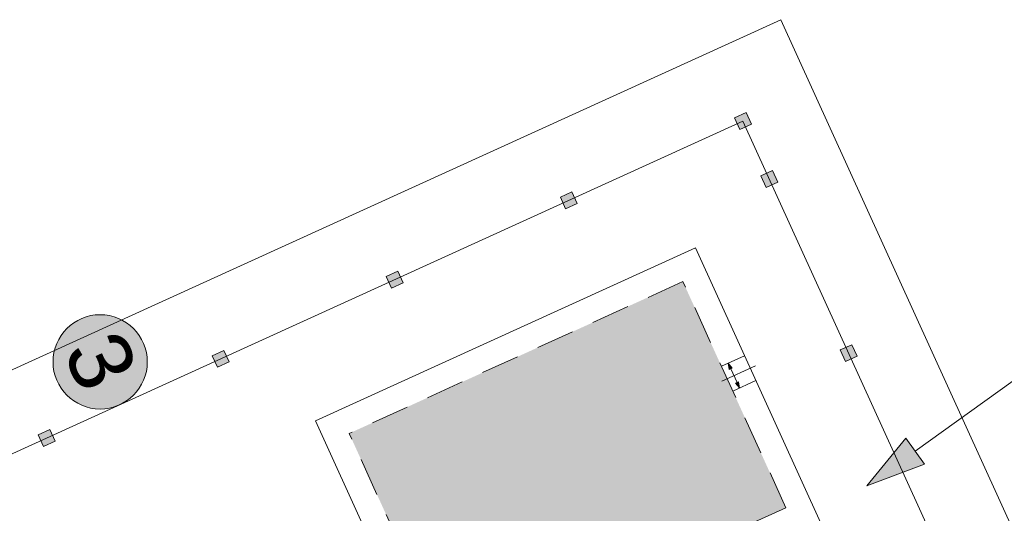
# Model space of a CAD drawing. Header units: millimetres. Extents: x 918404 to 1362154, y 4120617 to 4364104.
# Tile 232 of 256: x 1118122 to 1121210, y 4179762 to 4181310. Entities that reach past the tile are written whole.
import ezdxf

# ---------------------------------------------------------------- set-up
doc = ezdxf.new("R2010")
doc.units = ezdxf.units.MM
doc.header["$MEASUREMENT"] = 0
for name, pattern in [('Разомкнутая (копия)', [125, 80, -45]), ('Штриховая (копия)', [190, 120, -70]), ('Штрихштриховая', [1093.611073, 529.166651, -211.666656, 141.111112, -211.666656])]:
    doc.linetypes.add(name, pattern=pattern)
doc.layers.add('+(газон)', color=7, linetype='Continuous')
doc.layers.add('выноски', color=7, linetype='Continuous')
for name, color, linetype, lineweight in [('+(газон)_Ном._пера__7', 7, 'Continuous', 18), ('0_Ном._пера__1', 1, 'Continuous', 18), ('0_Ном._пера__1_Ном._пера__5', 5, 'Continuous', 18), ('0_Ном._пера__255_Ном._пера__255', 255, 'Continuous', 18), ('0_Ном._пера__7_Ном._пера__5', 5, 'Continuous', 18), ('0_Ном._пера__7_Ном._пера__7', 7, 'Continuous', 18), ('DIMS_Ном._пера__7', 7, 'Continuous', 18), ('Lines_Ном._пера__7', 7, 'Continuous', 18), ('выноски_Ном._пера__20', 20, 'Continuous', 18), ('выноски_Ном._пера__7', 7, 'Continuous', 18), ('Зоп. К._Ном._пера__1', 1, 'Continuous', 18)]:
    doc.layers.add(name, color=color, linetype=linetype, lineweight=lineweight)
doc.styles.add('СГЕНЕРИР_СТИЛЬ_2', font='arial.ttf')

# ---------------------------------------------------------------- blocks, each defined once
blk = doc.blocks.new('Колонна_466', base_point=(1118205.9, 4179997.8))
at = {"layer": '+(газон)', "linetype": 'Continuous', "lineweight": 0, "true_color": 0x000000}
blk.add_hatch(color=18, dxfattribs=at).paths.add_polyline_path([(1118215.8, 4180024.3), (1118179.4, 4180007.7), (1118195.9, 4179971.3), (1118232.4, 4179987.9)])
at = {"layer": '+(газон)_Ном._пера__7', "linetype": 'Continuous', "flags": 128}
blk.add_lwpolyline([(1118215.8, 4180024.3), (1118179.4, 4180007.7), (1118195.9, 4179971.3), (1118232.4, 4179987.9)], close=True, dxfattribs=at)
blk = doc.blocks.new('Колонна_467', base_point=(1118751.9, 4180246.4))
at = {"layer": '+(газон)', "linetype": 'Continuous', "lineweight": 0, "true_color": 0x000000}
blk.add_hatch(color=18, dxfattribs=at).paths.add_polyline_path([(1118761.8, 4180272.9), (1118725.4, 4180256.3), (1118742, 4180219.9), (1118778.4, 4180236.5)])
at = {"layer": '+(газон)_Ном._пера__7', "linetype": 'Continuous', "flags": 128}
blk.add_lwpolyline([(1118761.8, 4180272.9), (1118725.4, 4180256.3), (1118742, 4180219.9), (1118778.4, 4180236.5)], close=True, dxfattribs=at)
blk = doc.blocks.new('Колонна_468', base_point=(1119298, 4180495))
at = {"layer": '+(газон)', "linetype": 'Continuous', "lineweight": 0, "true_color": 0x000000}
blk.add_hatch(color=18, dxfattribs=at).paths.add_polyline_path([(1119307.9, 4180521.5), (1119271.5, 4180504.9), (1119288.1, 4180468.5), (1119324.5, 4180485.1)])
at = {"layer": '+(газон)_Ном._пера__7', "linetype": 'Continuous', "flags": 128}
blk.add_lwpolyline([(1119307.9, 4180521.5), (1119271.5, 4180504.9), (1119288.1, 4180468.5), (1119324.5, 4180485.1)], close=True, dxfattribs=at)
blk = doc.blocks.new('Колонна_469', base_point=(1119844.1, 4180743.6))
at = {"layer": '+(газон)', "linetype": 'Continuous', "lineweight": 0, "true_color": 0x000000}
blk.add_hatch(color=18, dxfattribs=at).paths.add_polyline_path([(1119854, 4180770.1), (1119817.6, 4180753.6), (1119834.1, 4180717.2), (1119870.5, 4180733.7)])
at = {"layer": '+(газон)_Ном._пера__7', "linetype": 'Continuous', "flags": 128}
blk.add_lwpolyline([(1119854, 4180770.1), (1119817.6, 4180753.6), (1119834.1, 4180717.2), (1119870.5, 4180733.7)], close=True, dxfattribs=at)
blk = doc.blocks.new('Колонна_480', base_point=(1120390.1, 4180992.3))
at = {"layer": '+(газон)', "linetype": 'Continuous', "lineweight": 0, "true_color": 0x000000}
blk.add_hatch(color=18, dxfattribs=at).paths.add_polyline_path([(1120400, 4181018.8), (1120363.6, 4181002.2), (1120380.2, 4180965.8), (1120416.6, 4180982.4)])
at = {"layer": '+(газон)_Ном._пера__7', "linetype": 'Continuous', "flags": 128}
blk.add_lwpolyline([(1120400, 4181018.8), (1120363.6, 4181002.2), (1120380.2, 4180965.8), (1120416.6, 4180982.4)], close=True, dxfattribs=at)
blk = doc.blocks.new('Колонна_496', base_point=(1120473, 4180810.2))
at = {"layer": '+(газон)', "linetype": 'Continuous', "lineweight": 0, "true_color": 0x000000}
blk.add_hatch(color=18, dxfattribs=at).paths.add_polyline_path([(1120482.9, 4180836.7), (1120446.5, 4180820.2), (1120463.1, 4180783.8), (1120499.5, 4180800.3)])
at = {"layer": '+(газон)_Ном._пера__7', "linetype": 'Continuous', "flags": 128}
blk.add_lwpolyline([(1120482.9, 4180836.7), (1120446.5, 4180820.2), (1120463.1, 4180783.8), (1120499.5, 4180800.3)], close=True, dxfattribs=at)
blk = doc.blocks.new('Колонна_497', base_point=(1120721.6, 4180264.2))
at = {"layer": '+(газон)', "linetype": 'Continuous', "lineweight": 0, "true_color": 0x000000}
blk.add_hatch(color=18, dxfattribs=at).paths.add_polyline_path([(1120731.5, 4180290.7), (1120695.1, 4180274.1), (1120711.7, 4180237.7), (1120748.1, 4180254.3)])
at = {"layer": '+(газон)_Ном._пера__7', "linetype": 'Continuous', "flags": 128}
blk.add_lwpolyline([(1120731.5, 4180290.7), (1120695.1, 4180274.1), (1120711.7, 4180237.7), (1120748.1, 4180254.3)], close=True, dxfattribs=at)
blk = doc.blocks.new('Линия_79', base_point=(1120344.1, 4180232.5))
at = {"layer": 'выноски_Ном._пера__20', "linetype": 'Continuous'}
for points in [[(1120344.1, 4180232.5), (1120347.3, 4180213.4), (1120356.4, 4180217.6)], [(1120379.4, 4180154.9), (1120376.2, 4180174), (1120367.1, 4180169.9)]]:
    blk.add_hatch(color=256, dxfattribs=at).paths.add_polyline_path(points)
for p, q in [((1120344.1, 4180232.5), (1120356.4, 4180217.6)), ((1120344.1, 4180232.5), (1120347.3, 4180213.4)), ((1120356.4, 4180217.6), (1120347.3, 4180213.4)), ((1120367.1, 4180169.9), (1120376.2, 4180174)), ((1120379.4, 4180154.9), (1120367.1, 4180169.9)), ((1120379.4, 4180154.9), (1120376.2, 4180174))]:
    blk.add_line(p, q, dxfattribs=at)
at = {"layer": 'выноски_Ном._пера__7', "linetype": 'Continuous'}
blk.add_line((1120351.8, 4180215.5), (1120371.6, 4180171.9), dxfattribs=at)
blk = doc.blocks.new('Линия_196', base_point=(1121786.5, 4180572.5))
at = {"layer": '0_Ном._пера__1', "linetype": 'Continuous'}
blk.add_hatch(color=256, dxfattribs=at).paths.add_polyline_path([(1120779.2, 4179847.7), (1120959.9, 4179916.1), (1120901.5, 4179997.2)])
for p, q in [((1121786.5, 4180572.5), (1120930.7, 4179956.7)), ((1120779.2, 4179847.7), (1120901.5, 4179997.2)), ((1120901.5, 4179997.2), (1120959.9, 4179916.1)), ((1120779.2, 4179847.7), (1120959.9, 4179916.1))]:
    blk.add_line(p, q, dxfattribs=at)

msp = doc.modelspace()

# ---------------------------------------------------------------- hatches: boundary and pattern name
at = {"layer": '0_Ном._пера__255_Ном._пера__255', "linetype": 'Continuous'}
msp.add_hatch(color=256, dxfattribs=at).paths.add_polyline_path([(1118508.6, 4180298.1, 1), (1118239.4, 4180175.6, 1)])
at = {"layer": 'Зоп. К._Ном._пера__1', "linetype": 'Continuous', "lineweight": 18}
msp.add_hatch(color=14, dxfattribs=at).paths.add_polyline_path([(1120525, 4179779.1), (1120201.7, 4180489), (1119155.1, 4180012.4), (1119478.3, 4179302.6)])

# ---------------------------------------------------------------- linework, layer by layer
at = {"layer": '0_Ном._пера__1_Ном._пера__5', "linetype": 'Continuous'}
msp.add_circle((1118374, 4180236.9), 147.9, dxfattribs=at)
at = {"layer": '0_Ном._пера__7_Ном._пера__7', "linetype": 'Continuous'}
for p, q in [((1120509.1, 4181310.1), (1116424.1, 4179450.3)), ((1122326.5, 4177318.4), (1120509.1, 4181310.1)), ((1120390.1, 4180992.3), (1116749.7, 4179334.8)), ((1121964.7, 4177533.9), (1120390.1, 4180992.3))]:
    msp.add_line(p, q, dxfattribs=at)
at = {"layer": 'DIMS_Ном._пера__7', "linetype": 'Штриховая (копия)'}
for p, q in [((1120201.7, 4180489), (1119155.1, 4180012.4)), ((1120525, 4179779.1), (1120201.7, 4180489)), ((1120525, 4179779.1), (1120201.7, 4180489)), ((1119478.3, 4179302.6), (1119155.1, 4180012.4)), ((1120525, 4179779.1), (1119478.3, 4179302.6))]:
    msp.add_line(p, q, dxfattribs=at)
at = {"layer": 'DIMS_Ном._пера__7', "linetype": 'Разомкнутая (копия)'}
for p, q in [((1120323.1, 4180222.9), (1120395.5, 4180255.9)), ((1120358.3, 4180145.4), (1120430.8, 4180178.4))]:
    msp.add_line(p, q, dxfattribs=at)
at = {"layer": 'DIMS_Ном._пера__7', "linetype": 'Штрихштриховая'}
msp.add_line((1120429.6, 4180224.6), (1120323.9, 4180176.5), dxfattribs=at)
at = {"layer": 'Lines_Ном._пера__7', "linetype": 'Continuous'}
for p, q in [((1120241.4, 4180594.9), (1119049.2, 4180052.1)), ((1120640, 4179719.4), (1120241.4, 4180594.9)), ((1119442.8, 4179187.5), (1119049.2, 4180052.1))]:
    msp.add_line(p, q, dxfattribs=at)

# ---------------------------------------------------------------- block references
at = {"layer": '+(газон)'}
for name, p in [('Колонна_480', (1120390.1, 4180992.3)), ('Колонна_496', (1120473, 4180810.2)), ('Колонна_469', (1119844.1, 4180743.6)), ('Колонна_468', (1119298, 4180495)), ('Колонна_467', (1118751.9, 4180246.4)), ('Колонна_497', (1120721.6, 4180264.2)), ('Колонна_466', (1118205.9, 4179997.8))]:
    msp.add_blockref(name, p, dxfattribs=at)
at = {"color": 1, "linetype": 'Continuous', "lineweight": 18}
msp.add_blockref('Линия_196', (1121786.5, 4180572.5), dxfattribs=at)
at = {"layer": 'выноски', "linetype": 'Continuous'}
msp.add_blockref('Линия_79', (1120344.1, 4180232.5), dxfattribs=at)

# ---------------------------------------------------------------- texts
at = {"layer": '0_Ном._пера__7_Ном._пера__5', "linetype": 'Continuous', "insert": (1118316.1, 4180128.3), "char_height": 197.22, "attachment_point": 9, "rotation": 294.4798, "style": 'СГЕНЕРИР_СТИЛЬ_2'}
msp.add_mtext('{3}', dxfattribs=at)

doc.saveas('drawing.dxf')
